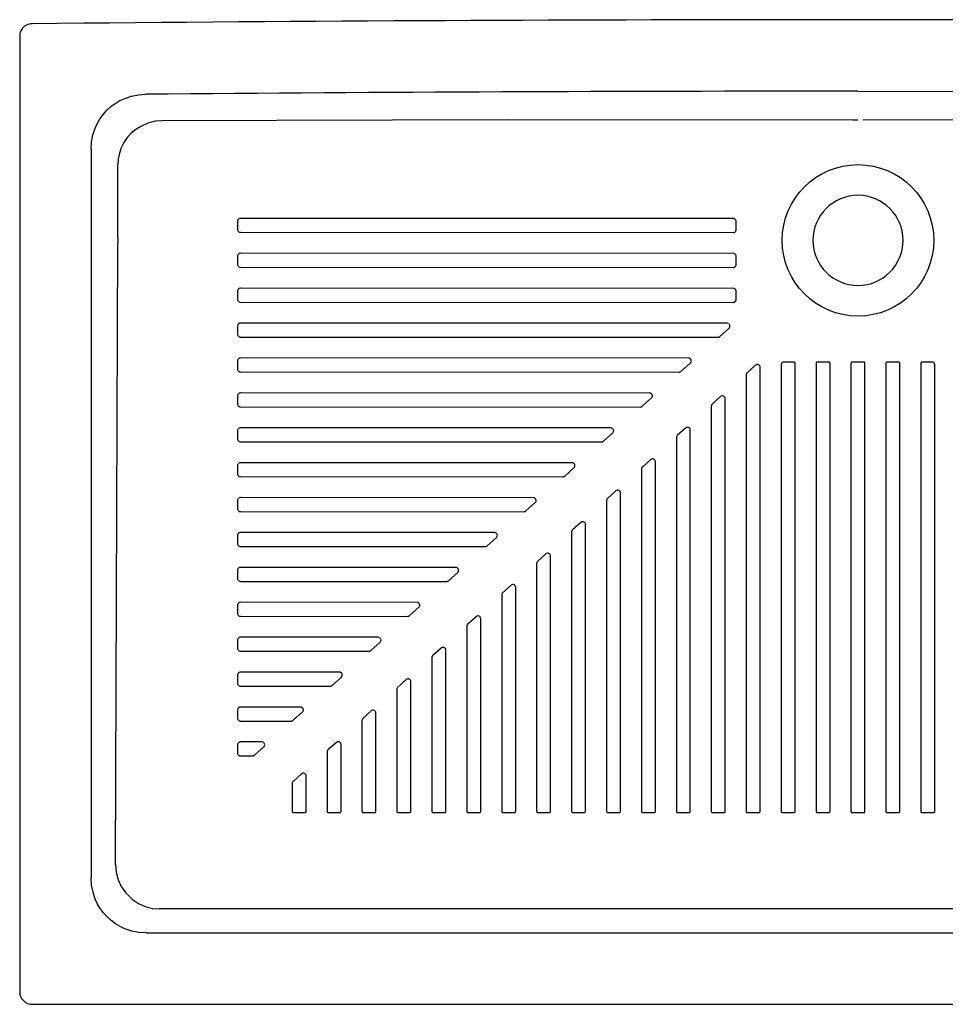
# Model space of a CAD drawing. Header units: millimetres. Extents: x -0.6 to 0.6, y -0.71 to 0.
# Tile 1 of 2: x -0.6 to 0.06, y -0.71 to 0. Entities that reach past the tile are written whole.
import ezdxf

# ---------------------------------------------------------------- set-up
doc = ezdxf.new("R2010")
doc.units = ezdxf.units.MM
doc.layers.add('BLOCKS', color=3, linetype='Continuous')

msp = doc.modelspace()

# ---------------------------------------------------------------- linework, layer by layer
at = {"layer": 'BLOCKS', "linetype": 'Continuous'}
for p, q in [((-0.6, -0.01191), (-0.6, -0.696)), ((-0.49836, -0.0724), (-0.50298, -0.07275)), ((0, -0.07198), (-0.00369, -0.07197)), ((-0.54879, -0.09276), (-0.54879, -0.6144)), ((-0.52976, -0.15596), (-0.52976, -0.10401)), ((-0.53141, -0.60488), (-0.52977, -0.16004)), ((-0.52976, -0.15596), (-0.52977, -0.16004)), ((-0.52413, -0.62525), (-0.51927, -0.63001)), ((0.49983, -0.63672), (-0.49983, -0.63672)), ((-0.5094, -0.65379), (0.5094, -0.65379)), ((-0.591, -0.705), (-0.58913, -0.705)), ((-0.58913, -0.705), (0.58913, -0.705))]:
    msp.add_line(p, q, dxfattribs=at)
at = {"layer": 'BLOCKS', "linetype": 'Continuous', "flags": 128}
for points in [[(-0.59109, -0.00291), (-0.59208, -0.00298), (-0.59307, -0.00315), (-0.59406, -0.00345), (-0.59503, -0.00386), (-0.59558, -0.00416), (-0.59606, -0.00447), (-0.59669, -0.00494), (-0.59747, -0.00565), (-0.59788, -0.00611), (-0.59824, -0.00656), (-0.59868, -0.00722), (-0.59912, -0.00803), (-0.59935, -0.00855), (-0.5996, -0.00926), (-0.5998, -0.01002), (-0.59998, -0.01131), (-0.6, -0.01191)], [(-0.54879, -0.09276), (-0.5485, -0.08758), (-0.54755, -0.08249), (-0.54595, -0.07761), (-0.54435, -0.07411), (-0.54239, -0.07077), (-0.54012, -0.06767), (-0.53756, -0.06482), (-0.53471, -0.06222), (-0.53161, -0.05992), (-0.52832, -0.05796), (-0.52483, -0.05633), (-0.51993, -0.05469), (-0.5149, -0.05371), (-0.50974, -0.05337)], [(0, -0.05121), (0.25487, -0.05175), (0.50974, -0.05337)], [(-0.51339, -0.07642), (-0.51693, -0.07864), (-0.52018, -0.08135), (-0.523, -0.08445), (-0.52538, -0.08792), (-0.52728, -0.09168), (-0.52865, -0.09564), (-0.52948, -0.09979), (-0.52976, -0.10401)], [(-0.50298, -0.07275), (-0.50833, -0.07412), (-0.51339, -0.07642)], [(-0.00369, -0.07197), (-0.25102, -0.07167), (-0.49836, -0.0724)], [(0.49836, -0.0724), (0.25102, -0.07167), (0.00369, -0.07197)], [(-0.53141, -0.60488), (-0.53096, -0.61042), (-0.52956, -0.61576), (-0.52726, -0.62075), (-0.52413, -0.62525)], [(-0.53746, -0.64246), (-0.54004, -0.63961), (-0.54232, -0.6365), (-0.54428, -0.63319), (-0.54592, -0.62966), (-0.54753, -0.62477), (-0.54849, -0.61967), (-0.54879, -0.6144)], [(-0.51923, -0.63004), (-0.5149, -0.6329), (-0.51014, -0.635), (-0.50507, -0.63629), (-0.49983, -0.63672)], [(-0.5094, -0.65379), (-0.51467, -0.65349), (-0.51977, -0.65253), (-0.52466, -0.65092), (-0.52819, -0.64928), (-0.5315, -0.64732), (-0.53461, -0.64504), (-0.53746, -0.64246)]]:
    msp.add_lwpolyline(points, dxfattribs=at)
at = {"layer": 'BLOCKS'}
for points in [[(-0.08721, -0.14442), (-0.08724, -0.14403), (-0.08736, -0.14365), (-0.08754, -0.14331), (-0.08779, -0.143), (-0.08809, -0.14275), (-0.08844, -0.14257), (-0.08881, -0.14246), (-0.0892, -0.14242), (-0.44206, -0.14224), (-0.44245, -0.14228), (-0.44282, -0.14239), (-0.44315, -0.14256), (-0.44348, -0.14283), (-0.44358, -0.14295), (-0.44377, -0.14323), (-0.44391, -0.14347), (-0.44402, -0.14385), (-0.44406, -0.14424), (-0.44406, -0.15023), (-0.44402, -0.15062), (-0.44391, -0.151), (-0.44372, -0.15135), (-0.44347, -0.15165), (-0.44317, -0.1519), (-0.44282, -0.15208), (-0.44245, -0.1522), (-0.44206, -0.15223), (-0.08912, -0.15241), (-0.08888, -0.15238), (-0.08876, -0.15236), (-0.08844, -0.15226), (-0.08809, -0.15208), (-0.08779, -0.15183), (-0.08754, -0.15153), (-0.08736, -0.15118), (-0.08724, -0.15081), (-0.08721, -0.15042)], [(-0.08721, -0.16941), (-0.08724, -0.16902), (-0.08736, -0.16865), (-0.08754, -0.1683), (-0.08779, -0.168), (-0.08809, -0.16775), (-0.08844, -0.16756), (-0.08881, -0.16745), (-0.0892, -0.16741), (-0.44206, -0.16723), (-0.44245, -0.16727), (-0.44282, -0.16738), (-0.44317, -0.16757), (-0.44347, -0.16782), (-0.44372, -0.16812), (-0.44391, -0.16846), (-0.44402, -0.16884), (-0.44406, -0.16923), (-0.44406, -0.17523), (-0.44402, -0.17562), (-0.44391, -0.17599), (-0.44372, -0.17634), (-0.44347, -0.17664), (-0.44317, -0.17689), (-0.44282, -0.17708), (-0.44245, -0.17719), (-0.44206, -0.17723), (-0.0892, -0.17741), (-0.08881, -0.17737), (-0.08844, -0.17726), (-0.08809, -0.17707), (-0.08779, -0.17682), (-0.08754, -0.17652), (-0.08736, -0.17618), (-0.08724, -0.1758), (-0.08721, -0.17541)], [(-0.08721, -0.19441), (-0.08724, -0.19402), (-0.08736, -0.19364), (-0.08754, -0.1933), (-0.08779, -0.19299), (-0.08809, -0.19274), (-0.08844, -0.19256), (-0.08881, -0.19245), (-0.0892, -0.19241), (-0.44206, -0.19223), (-0.44245, -0.19226), (-0.44282, -0.19238), (-0.44317, -0.19256), (-0.44347, -0.19281), (-0.44372, -0.19311), (-0.44391, -0.19346), (-0.44402, -0.19383), (-0.44406, -0.19422), (-0.44406, -0.20022), (-0.44402, -0.20061), (-0.44391, -0.20099), (-0.44372, -0.20133), (-0.44347, -0.20164), (-0.44317, -0.20189), (-0.44282, -0.20207), (-0.44245, -0.20219), (-0.44206, -0.20222), (-0.0892, -0.2024), (-0.08881, -0.20237), (-0.08844, -0.20225), (-0.08809, -0.20207), (-0.08779, -0.20182), (-0.08754, -0.20152), (-0.08736, -0.20117), (-0.08724, -0.2008), (-0.08721, -0.20041)], [(-0.09174, -0.21867), (-0.09204, -0.21815), (-0.09247, -0.21774), (-0.09301, -0.21748), (-0.09361, -0.21739), (-0.44206, -0.21722), (-0.44245, -0.21726), (-0.44282, -0.21737), (-0.44317, -0.21756), (-0.44347, -0.21781), (-0.44372, -0.21811), (-0.44391, -0.21845), (-0.44402, -0.21883), (-0.44406, -0.21922), (-0.44406, -0.22522), (-0.44402, -0.22561), (-0.44391, -0.22598), (-0.44372, -0.22633), (-0.44347, -0.22663), (-0.44317, -0.22688), (-0.44282, -0.22707), (-0.44245, -0.22718), (-0.44206, -0.22722), (-0.10027, -0.22738), (-0.10008, -0.22738), (-0.0999, -0.22735), (-0.09972, -0.22731), (-0.09955, -0.22725), (-0.09938, -0.22718), (-0.09922, -0.22709), (-0.09907, -0.22699), (-0.09893, -0.22687), (-0.09227, -0.22088), (-0.09189, -0.22041), (-0.09166, -0.21986), (-0.09161, -0.21926)], [(-0.12002, -0.24586), (-0.11964, -0.24539), (-0.11941, -0.24484), (-0.11936, -0.24424), (-0.11949, -0.24365), (-0.11979, -0.24313), (-0.12022, -0.24272), (-0.12076, -0.24246), (-0.12136, -0.24237), (-0.44206, -0.24221), (-0.44245, -0.24225), (-0.44282, -0.24237), (-0.44317, -0.24255), (-0.44347, -0.2428), (-0.44372, -0.2431), (-0.44391, -0.24345), (-0.44402, -0.24382), (-0.44406, -0.24421), (-0.44406, -0.25021), (-0.44402, -0.2506), (-0.44391, -0.25098), (-0.44372, -0.25132), (-0.44347, -0.25163), (-0.44317, -0.25188), (-0.44282, -0.25206), (-0.44245, -0.25217), (-0.44206, -0.25221), (-0.12802, -0.25237), (-0.12783, -0.25236), (-0.12765, -0.25233), (-0.12747, -0.25229), (-0.1273, -0.25223), (-0.12713, -0.25216), (-0.12697, -0.25207), (-0.12682, -0.25197), (-0.12668, -0.25185)], [(-0.045, -0.24612), (-0.04502, -0.24593), (-0.04508, -0.24574), (-0.04517, -0.24557), (-0.04529, -0.24541), (-0.04544, -0.24529), (-0.04562, -0.2452), (-0.0458, -0.24514), (-0.046, -0.24512), (-0.053, -0.24512), (-0.05339, -0.24516), (-0.05377, -0.24527), (-0.05411, -0.24546), (-0.05441, -0.24571), (-0.05466, -0.24601), (-0.05485, -0.24636), (-0.05496, -0.24673), (-0.055, -0.24712), (-0.055, -0.56677), (-0.05498, -0.56696), (-0.05492, -0.56715), (-0.05483, -0.56732), (-0.05471, -0.56748), (-0.05456, -0.5676), (-0.05438, -0.56769), (-0.0542, -0.56775), (-0.054, -0.56777), (-0.046, -0.56777), (-0.0458, -0.56775), (-0.04562, -0.56769), (-0.04544, -0.5676), (-0.04529, -0.56748), (-0.04517, -0.56732), (-0.04508, -0.56715), (-0.04502, -0.56696), (-0.045, -0.56677)], [(-0.02, -0.24612), (-0.02002, -0.24593), (-0.02008, -0.24574), (-0.02017, -0.24557), (-0.02029, -0.24541), (-0.02044, -0.24529), (-0.02062, -0.2452), (-0.0208, -0.24514), (-0.021, -0.24512), (-0.029, -0.24512), (-0.0292, -0.24514), (-0.02938, -0.2452), (-0.02956, -0.24529), (-0.02971, -0.24541), (-0.02983, -0.24557), (-0.02992, -0.24574), (-0.02998, -0.24593), (-0.03, -0.24612), (-0.03, -0.56677), (-0.02998, -0.56696), (-0.02992, -0.56715), (-0.02983, -0.56732), (-0.02971, -0.56748), (-0.02956, -0.5676), (-0.02938, -0.56769), (-0.0292, -0.56775), (-0.029, -0.56777), (-0.021, -0.56777), (-0.0208, -0.56775), (-0.02062, -0.56769), (-0.02044, -0.5676), (-0.02029, -0.56748), (-0.02017, -0.56732), (-0.02008, -0.56715), (-0.02002, -0.56696), (-0.02, -0.56677)], [(0.005, -0.24612), (0.00498, -0.24593), (0.00492, -0.24574), (0.00483, -0.24557), (0.00471, -0.24541), (0.00456, -0.24529), (0.00438, -0.2452), (0.0042, -0.24514), (0.004, -0.24512), (-0.004, -0.24512), (-0.0042, -0.24514), (-0.00438, -0.2452), (-0.00456, -0.24529), (-0.00471, -0.24541), (-0.00483, -0.24557), (-0.00492, -0.24574), (-0.00498, -0.24593), (-0.005, -0.24612), (-0.005, -0.56677), (-0.00498, -0.56696), (-0.00492, -0.56715), (-0.00483, -0.56732), (-0.00471, -0.56748), (-0.00456, -0.5676), (-0.00438, -0.56769), (-0.0042, -0.56775), (-0.004, -0.56777), (0.004, -0.56777), (0.0042, -0.56775), (0.00438, -0.56769), (0.00456, -0.5676), (0.00471, -0.56748), (0.00483, -0.56732), (0.00492, -0.56715), (0.00498, -0.56696), (0.005, -0.56677)], [(0.03, -0.24612), (0.02998, -0.24593), (0.02992, -0.24574), (0.02983, -0.24557), (0.02971, -0.24541), (0.02956, -0.24529), (0.02938, -0.2452), (0.0292, -0.24514), (0.029, -0.24512), (0.021, -0.24512), (0.0208, -0.24514), (0.02062, -0.2452), (0.02044, -0.24529), (0.02029, -0.24541), (0.02017, -0.24557), (0.02008, -0.24574), (0.02002, -0.24593), (0.02, -0.24612), (0.02, -0.56677), (0.02002, -0.56696), (0.02008, -0.56715), (0.02017, -0.56732), (0.02029, -0.56748), (0.02044, -0.5676), (0.02062, -0.56769), (0.0208, -0.56775), (0.021, -0.56777), (0.029, -0.56777), (0.0292, -0.56775), (0.02938, -0.56769), (0.02956, -0.5676), (0.02971, -0.56748), (0.02983, -0.56732), (0.02992, -0.56715), (0.02998, -0.56696), (0.03, -0.56677)], [(0.055, -0.24712), (0.05496, -0.24673), (0.05485, -0.24636), (0.05466, -0.24601), (0.05441, -0.24571), (0.05411, -0.24546), (0.05377, -0.24527), (0.05339, -0.24516), (0.053, -0.24512), (0.046, -0.24512), (0.0458, -0.24514), (0.04562, -0.2452), (0.04544, -0.24529), (0.04529, -0.24541), (0.04517, -0.24557), (0.04508, -0.24574), (0.04502, -0.24593), (0.045, -0.24612), (0.045, -0.56677), (0.04502, -0.56696), (0.04508, -0.56715), (0.04517, -0.56732), (0.04529, -0.56748), (0.04544, -0.5676), (0.04562, -0.56769), (0.0458, -0.56775), (0.046, -0.56777), (0.054, -0.56777), (0.0542, -0.56775), (0.05438, -0.56769), (0.05456, -0.5676), (0.05471, -0.56748), (0.05483, -0.56732), (0.05492, -0.56715), (0.05498, -0.56696), (0.055, -0.56677)], [(-0.07, -0.24889), (-0.07008, -0.24833), (-0.07032, -0.24781), (-0.0707, -0.24738), (-0.07119, -0.24707), (-0.07174, -0.24691), (-0.07231, -0.24692), (-0.07286, -0.24709), (-0.07334, -0.24741), (-0.07934, -0.25281), (-0.07949, -0.25296), (-0.07962, -0.25312), (-0.07973, -0.2533), (-0.07983, -0.25348), (-0.0799, -0.25368), (-0.07996, -0.25388), (-0.07999, -0.25409), (-0.08, -0.2543), (-0.08, -0.56677), (-0.07998, -0.56696), (-0.07992, -0.56715), (-0.07983, -0.56732), (-0.07971, -0.56748), (-0.07956, -0.5676), (-0.07938, -0.56769), (-0.0792, -0.56775), (-0.079, -0.56777), (-0.071, -0.56777), (-0.0708, -0.56775), (-0.07062, -0.56769), (-0.07044, -0.5676), (-0.07029, -0.56748), (-0.07017, -0.56732), (-0.07008, -0.56715), (-0.07002, -0.56696), (-0.07, -0.56677)], [(-0.14777, -0.27084), (-0.14739, -0.27037), (-0.14716, -0.26982), (-0.14711, -0.26922), (-0.14724, -0.26864), (-0.14754, -0.26811), (-0.14798, -0.2677), (-0.14851, -0.26744), (-0.14911, -0.26735), (-0.44206, -0.26721), (-0.44245, -0.26725), (-0.44282, -0.26736), (-0.44317, -0.26755), (-0.44347, -0.26779), (-0.44372, -0.2681), (-0.44391, -0.26844), (-0.44402, -0.26882), (-0.44406, -0.26921), (-0.44406, -0.27521), (-0.44402, -0.2756), (-0.44391, -0.27597), (-0.44372, -0.27632), (-0.44347, -0.27662), (-0.44317, -0.27687), (-0.44282, -0.27705), (-0.44245, -0.27717), (-0.44206, -0.27721), (-0.15577, -0.27735), (-0.15558, -0.27734), (-0.1554, -0.27731), (-0.15522, -0.27727), (-0.15505, -0.27721), (-0.15488, -0.27714), (-0.15472, -0.27705), (-0.15457, -0.27695), (-0.15443, -0.27683)], [(-0.095, -0.2714), (-0.09508, -0.27083), (-0.09532, -0.27031), (-0.0957, -0.26988), (-0.09619, -0.26957), (-0.09674, -0.26942), (-0.09731, -0.26943), (-0.09786, -0.2696), (-0.09834, -0.26991), (-0.10434, -0.27532), (-0.10449, -0.27546), (-0.10462, -0.27563), (-0.10473, -0.2758), (-0.10483, -0.27599), (-0.1049, -0.27618), (-0.10496, -0.27639), (-0.10499, -0.27659), (-0.105, -0.2768), (-0.105, -0.56677), (-0.10498, -0.56696), (-0.10492, -0.56715), (-0.10483, -0.56732), (-0.10471, -0.56748), (-0.10456, -0.5676), (-0.10438, -0.56769), (-0.1042, -0.56775), (-0.104, -0.56777), (-0.096, -0.56777), (-0.0958, -0.56775), (-0.09562, -0.56769), (-0.09544, -0.5676), (-0.09529, -0.56748), (-0.09517, -0.56732), (-0.09508, -0.56715), (-0.09502, -0.56696), (-0.095, -0.56677)], [(-0.17514, -0.29536), (-0.17491, -0.2948), (-0.17486, -0.2942), (-0.17499, -0.29362), (-0.17529, -0.2931), (-0.17573, -0.29269), (-0.17627, -0.29242), (-0.17686, -0.29233), (-0.44206, -0.2922), (-0.44245, -0.29224), (-0.44282, -0.29236), (-0.44317, -0.29254), (-0.44347, -0.29279), (-0.44372, -0.29309), (-0.44391, -0.29344), (-0.44402, -0.29381), (-0.44406, -0.2942), (-0.44406, -0.3002), (-0.44402, -0.30059), (-0.44391, -0.30097), (-0.44372, -0.30131), (-0.44347, -0.30162), (-0.44317, -0.30186), (-0.44282, -0.30205), (-0.44245, -0.30216), (-0.44206, -0.3022), (-0.18352, -0.30233), (-0.18334, -0.30232), (-0.18315, -0.30229), (-0.18298, -0.30225), (-0.1828, -0.3022), (-0.18263, -0.30212), (-0.18247, -0.30203), (-0.18232, -0.30193), (-0.18218, -0.30181), (-0.17552, -0.29582)], [(-0.12, -0.2939), (-0.12008, -0.29334), (-0.12032, -0.29282), (-0.1207, -0.29238), (-0.12119, -0.29208), (-0.12174, -0.29192), (-0.12231, -0.29193), (-0.12286, -0.2921), (-0.12334, -0.29242), (-0.12934, -0.29782), (-0.12949, -0.29797), (-0.12962, -0.29813), (-0.12973, -0.29831), (-0.12983, -0.29849), (-0.1299, -0.29869), (-0.12996, -0.29889), (-0.12999, -0.2991), (-0.13, -0.2993), (-0.13, -0.56677), (-0.12998, -0.56696), (-0.12992, -0.56715), (-0.12983, -0.56732), (-0.12971, -0.56748), (-0.12956, -0.5676), (-0.12938, -0.56769), (-0.1292, -0.56775), (-0.129, -0.56777), (-0.121, -0.56777), (-0.1208, -0.56775), (-0.12062, -0.56769), (-0.12044, -0.5676), (-0.12029, -0.56748), (-0.12017, -0.56732), (-0.12008, -0.56715), (-0.12002, -0.56696), (-0.12, -0.56677)], [(-0.20327, -0.3208), (-0.20289, -0.32034), (-0.20266, -0.31978), (-0.20261, -0.31918), (-0.20274, -0.3186), (-0.20304, -0.31808), (-0.20348, -0.31767), (-0.20402, -0.3174), (-0.20461, -0.31731), (-0.44206, -0.3172), (-0.44245, -0.31724), (-0.44282, -0.31735), (-0.44317, -0.31753), (-0.44347, -0.31778), (-0.44372, -0.31809), (-0.44391, -0.31843), (-0.44402, -0.31881), (-0.44406, -0.3192), (-0.44406, -0.3252), (-0.44402, -0.32559), (-0.44391, -0.32596), (-0.44372, -0.32631), (-0.44347, -0.32661), (-0.44317, -0.32686), (-0.44282, -0.32704), (-0.44245, -0.32716), (-0.44206, -0.3272), (-0.21127, -0.32731), (-0.21109, -0.3273), (-0.2109, -0.32728), (-0.21073, -0.32723), (-0.21055, -0.32718), (-0.21038, -0.3271), (-0.21022, -0.32701), (-0.21007, -0.32691), (-0.20993, -0.3268)], [(-0.145, -0.31641), (-0.14508, -0.31584), (-0.14532, -0.31532), (-0.1457, -0.31489), (-0.14619, -0.31458), (-0.14674, -0.31443), (-0.14731, -0.31444), (-0.14786, -0.31461), (-0.14834, -0.31492), (-0.15434, -0.32033), (-0.15449, -0.32047), (-0.15462, -0.32064), (-0.15473, -0.32081), (-0.15483, -0.321), (-0.1549, -0.32119), (-0.15496, -0.32139), (-0.15499, -0.3216), (-0.155, -0.32181), (-0.155, -0.56677), (-0.15498, -0.56696), (-0.15492, -0.56715), (-0.15483, -0.56732), (-0.15471, -0.56748), (-0.15456, -0.5676), (-0.15438, -0.56769), (-0.1542, -0.56775), (-0.154, -0.56777), (-0.146, -0.56777), (-0.1458, -0.56775), (-0.14562, -0.56769), (-0.14544, -0.5676), (-0.14529, -0.56748), (-0.14517, -0.56732), (-0.14508, -0.56715), (-0.14502, -0.56696), (-0.145, -0.56677)], [(-0.17, -0.33891), (-0.17008, -0.33835), (-0.17032, -0.33782), (-0.1707, -0.33739), (-0.17119, -0.33709), (-0.17174, -0.33693), (-0.17231, -0.33694), (-0.17286, -0.33711), (-0.17334, -0.33743), (-0.17934, -0.34283), (-0.17949, -0.34298), (-0.17962, -0.34314), (-0.17973, -0.34332), (-0.17983, -0.3435), (-0.1799, -0.3437), (-0.17996, -0.3439), (-0.17999, -0.34411), (-0.18, -0.34431), (-0.18, -0.56677), (-0.17998, -0.56696), (-0.17992, -0.56715), (-0.17983, -0.56732), (-0.17971, -0.56748), (-0.17956, -0.5676), (-0.17938, -0.56769), (-0.1792, -0.56775), (-0.179, -0.56777), (-0.171, -0.56777), (-0.1708, -0.56775), (-0.17062, -0.56769), (-0.17044, -0.5676), (-0.17029, -0.56748), (-0.17017, -0.56732), (-0.17008, -0.56715), (-0.17002, -0.56696), (-0.17, -0.56677)], [(-0.23042, -0.34476), (-0.23036, -0.34416), (-0.23049, -0.34358), (-0.23079, -0.34306), (-0.23123, -0.34265), (-0.23177, -0.34239), (-0.23236, -0.3423), (-0.44206, -0.34219), (-0.44245, -0.34223), (-0.44282, -0.34234), (-0.44317, -0.34253), (-0.44347, -0.34278), (-0.44372, -0.34308), (-0.44391, -0.34343), (-0.44402, -0.3438), (-0.44406, -0.34419), (-0.44406, -0.35019), (-0.44402, -0.35058), (-0.44391, -0.35096), (-0.44372, -0.3513), (-0.44347, -0.3516), (-0.44317, -0.35185), (-0.44282, -0.35204), (-0.44245, -0.35215), (-0.44206, -0.35219), (-0.23902, -0.35229), (-0.23884, -0.35228), (-0.23866, -0.35226), (-0.23848, -0.35221), (-0.2383, -0.35216), (-0.23814, -0.35208), (-0.23798, -0.352), (-0.23782, -0.35189), (-0.23768, -0.35178), (-0.23102, -0.34578), (-0.23064, -0.34532)], [(-0.195, -0.36142), (-0.19508, -0.36085), (-0.19532, -0.36033), (-0.1957, -0.3599), (-0.19619, -0.35959), (-0.19674, -0.35944), (-0.19731, -0.35944), (-0.19786, -0.35962), (-0.19834, -0.35993), (-0.20434, -0.36533), (-0.20449, -0.36548), (-0.20462, -0.36565), (-0.20473, -0.36582), (-0.20483, -0.36601), (-0.2049, -0.3662), (-0.20496, -0.3664), (-0.20499, -0.36661), (-0.205, -0.36682), (-0.205, -0.56677), (-0.20498, -0.56696), (-0.20492, -0.56715), (-0.20483, -0.56732), (-0.20471, -0.56748), (-0.20456, -0.5676), (-0.20438, -0.56769), (-0.2042, -0.56775), (-0.204, -0.56777), (-0.196, -0.56777), (-0.1958, -0.56775), (-0.19562, -0.56769), (-0.19544, -0.5676), (-0.19529, -0.56748), (-0.19517, -0.56732), (-0.19508, -0.56715), (-0.19502, -0.56696), (-0.195, -0.56677)], [(-0.25877, -0.37076), (-0.25839, -0.3703), (-0.25817, -0.36974), (-0.25812, -0.36915), (-0.25824, -0.36856), (-0.25854, -0.36804), (-0.25898, -0.36763), (-0.25952, -0.36737), (-0.26011, -0.36728), (-0.44206, -0.36719), (-0.44245, -0.36723), (-0.44282, -0.36734), (-0.44317, -0.36752), (-0.44347, -0.36777), (-0.44372, -0.36808), (-0.44391, -0.36842), (-0.44402, -0.3688), (-0.44406, -0.36919), (-0.44406, -0.37518), (-0.44402, -0.37557), (-0.44391, -0.37595), (-0.44372, -0.3763), (-0.44347, -0.3766), (-0.44317, -0.37685), (-0.44282, -0.37703), (-0.44245, -0.37715), (-0.44206, -0.37719), (-0.26677, -0.37727), (-0.26659, -0.37726), (-0.26641, -0.37724), (-0.26623, -0.3772), (-0.26605, -0.37714), (-0.26589, -0.37706), (-0.26573, -0.37698), (-0.26557, -0.37687), (-0.26543, -0.37676)], [(-0.22, -0.38392), (-0.22008, -0.38336), (-0.22032, -0.38283), (-0.2207, -0.3824), (-0.22119, -0.3821), (-0.22174, -0.38194), (-0.22231, -0.38195), (-0.22286, -0.38212), (-0.22334, -0.38244), (-0.22934, -0.38784), (-0.22949, -0.38799), (-0.22962, -0.38815), (-0.22973, -0.38833), (-0.22983, -0.38851), (-0.2299, -0.38871), (-0.22996, -0.38891), (-0.22999, -0.38912), (-0.23, -0.38932), (-0.23, -0.56677), (-0.22998, -0.56696), (-0.22992, -0.56715), (-0.22983, -0.56732), (-0.22971, -0.56748), (-0.22956, -0.5676), (-0.22938, -0.56769), (-0.2292, -0.56775), (-0.229, -0.56777), (-0.221, -0.56777), (-0.2208, -0.56775), (-0.22062, -0.56769), (-0.22044, -0.5676), (-0.22029, -0.56748), (-0.22017, -0.56732), (-0.22008, -0.56715), (-0.22002, -0.56696), (-0.22, -0.56677)], [(-0.28652, -0.39574), (-0.28614, -0.39528), (-0.28592, -0.39472), (-0.28587, -0.39413), (-0.286, -0.39354), (-0.28629, -0.39302), (-0.28673, -0.39261), (-0.28727, -0.39235), (-0.28786, -0.39226), (-0.44206, -0.39218), (-0.44245, -0.39222), (-0.44282, -0.39233), (-0.44317, -0.39252), (-0.44347, -0.39277), (-0.44372, -0.39307), (-0.44391, -0.39342), (-0.44402, -0.39379), (-0.44406, -0.39418), (-0.44406, -0.40018), (-0.44402, -0.40057), (-0.44391, -0.40094), (-0.44372, -0.40129), (-0.44347, -0.40159), (-0.44317, -0.40184), (-0.44282, -0.40203), (-0.44245, -0.40214), (-0.44206, -0.40218), (-0.29452, -0.40225), (-0.29434, -0.40224), (-0.29416, -0.40222), (-0.29398, -0.40218), (-0.29381, -0.40212), (-0.29364, -0.40205), (-0.29348, -0.40196), (-0.29333, -0.40185), (-0.29318, -0.40174)], [(-0.245, -0.40643), (-0.24508, -0.40586), (-0.24532, -0.40534), (-0.2457, -0.40491), (-0.24619, -0.4046), (-0.24674, -0.40445), (-0.24731, -0.40445), (-0.24786, -0.40462), (-0.24834, -0.40494), (-0.25434, -0.41034), (-0.25449, -0.41049), (-0.25462, -0.41065), (-0.25473, -0.41083), (-0.25483, -0.41102), (-0.2549, -0.41121), (-0.25496, -0.41141), (-0.25499, -0.41162), (-0.255, -0.41183), (-0.255, -0.56677), (-0.25498, -0.56696), (-0.25492, -0.56715), (-0.25483, -0.56732), (-0.25471, -0.56748), (-0.25456, -0.5676), (-0.25438, -0.56769), (-0.2542, -0.56775), (-0.254, -0.56777), (-0.246, -0.56777), (-0.2458, -0.56775), (-0.24562, -0.56769), (-0.24544, -0.5676), (-0.24529, -0.56748), (-0.24517, -0.56732), (-0.24508, -0.56715), (-0.24502, -0.56696), (-0.245, -0.56677)], [(-0.31375, -0.41852), (-0.31404, -0.418), (-0.31448, -0.41759), (-0.31502, -0.41733), (-0.31561, -0.41724), (-0.44206, -0.41718), (-0.44245, -0.41721), (-0.44282, -0.41733), (-0.44317, -0.41751), (-0.44347, -0.41776), (-0.44372, -0.41806), (-0.44391, -0.41841), (-0.44402, -0.41879), (-0.44406, -0.41918), (-0.44406, -0.42517), (-0.44402, -0.42556), (-0.44391, -0.42594), (-0.44372, -0.42629), (-0.44347, -0.42659), (-0.44317, -0.42684), (-0.44282, -0.42702), (-0.44245, -0.42714), (-0.44206, -0.42717), (-0.32227, -0.42723), (-0.32209, -0.42722), (-0.32191, -0.4272), (-0.32173, -0.42716), (-0.32156, -0.4271), (-0.32139, -0.42703), (-0.32123, -0.42694), (-0.32108, -0.42684), (-0.32093, -0.42672), (-0.31427, -0.42072), (-0.31389, -0.42026), (-0.31367, -0.41971), (-0.31362, -0.41911)], [(-0.27, -0.42893), (-0.27008, -0.42836), (-0.27032, -0.42784), (-0.2707, -0.42741), (-0.27119, -0.42711), (-0.27174, -0.42695), (-0.27231, -0.42696), (-0.27286, -0.42713), (-0.27334, -0.42745), (-0.27934, -0.43285), (-0.27949, -0.433), (-0.27962, -0.43316), (-0.27973, -0.43333), (-0.27983, -0.43352), (-0.2799, -0.43372), (-0.27996, -0.43392), (-0.27999, -0.43412), (-0.28, -0.43433), (-0.28, -0.56677), (-0.27998, -0.56696), (-0.27992, -0.56715), (-0.27983, -0.56732), (-0.27971, -0.56748), (-0.27956, -0.5676), (-0.27938, -0.56769), (-0.2792, -0.56775), (-0.279, -0.56777), (-0.271, -0.56777), (-0.2708, -0.56775), (-0.27062, -0.56769), (-0.27044, -0.5676), (-0.27029, -0.56748), (-0.27017, -0.56732), (-0.27008, -0.56715), (-0.27002, -0.56696), (-0.27, -0.56677)], [(-0.34142, -0.44469), (-0.34137, -0.44409), (-0.3415, -0.4435), (-0.34179, -0.44298), (-0.34223, -0.44257), (-0.34277, -0.44231), (-0.34336, -0.44222), (-0.44206, -0.44217), (-0.44245, -0.44221), (-0.44282, -0.44232), (-0.44317, -0.44251), (-0.44347, -0.44276), (-0.44372, -0.44306), (-0.44391, -0.4434), (-0.44402, -0.44378), (-0.44406, -0.44417), (-0.44406, -0.45017), (-0.44402, -0.45056), (-0.44391, -0.45093), (-0.44372, -0.45128), (-0.44347, -0.45158), (-0.44317, -0.45183), (-0.44282, -0.45202), (-0.44245, -0.45213), (-0.44206, -0.45217), (-0.35002, -0.45221), (-0.34984, -0.45221), (-0.34966, -0.45218), (-0.34948, -0.45214), (-0.34931, -0.45208), (-0.34914, -0.45201), (-0.34898, -0.45192), (-0.34883, -0.45182), (-0.34869, -0.4517), (-0.34203, -0.44571), (-0.34165, -0.44524)], [(-0.295, -0.45144), (-0.29508, -0.45087), (-0.29532, -0.45035), (-0.2957, -0.44992), (-0.29619, -0.44961), (-0.29674, -0.44946), (-0.29731, -0.44946), (-0.29786, -0.44963), (-0.29834, -0.44995), (-0.30434, -0.45535), (-0.30449, -0.4555), (-0.30462, -0.45566), (-0.30473, -0.45584), (-0.30483, -0.45603), (-0.3049, -0.45622), (-0.30496, -0.45642), (-0.30499, -0.45663), (-0.305, -0.45684), (-0.305, -0.56677), (-0.30498, -0.56696), (-0.30492, -0.56715), (-0.30483, -0.56732), (-0.30471, -0.56748), (-0.30456, -0.5676), (-0.30438, -0.56769), (-0.3042, -0.56775), (-0.304, -0.56777), (-0.296, -0.56777), (-0.2958, -0.56775), (-0.29562, -0.56769), (-0.29544, -0.5676), (-0.29529, -0.56748), (-0.29517, -0.56732), (-0.29508, -0.56715), (-0.29502, -0.56696), (-0.295, -0.56677)], [(-0.36978, -0.47069), (-0.3694, -0.47022), (-0.36917, -0.46967), (-0.36912, -0.46907), (-0.36925, -0.46848), (-0.36954, -0.46796), (-0.36998, -0.46755), (-0.37052, -0.46729), (-0.37111, -0.4672), (-0.44206, -0.46717), (-0.44245, -0.4672), (-0.44282, -0.46732), (-0.44317, -0.4675), (-0.44347, -0.46775), (-0.44372, -0.46805), (-0.44391, -0.4684), (-0.44402, -0.46877), (-0.44406, -0.46916), (-0.44406, -0.47516), (-0.44402, -0.47555), (-0.44391, -0.47593), (-0.44372, -0.47627), (-0.44347, -0.47658), (-0.44317, -0.47683), (-0.44282, -0.47701), (-0.44245, -0.47712), (-0.44206, -0.47716), (-0.37777, -0.47719), (-0.37759, -0.47719), (-0.37741, -0.47716), (-0.37723, -0.47712), (-0.37706, -0.47706), (-0.37689, -0.47699), (-0.37673, -0.4769), (-0.37658, -0.4768), (-0.37644, -0.47668)], [(-0.32, -0.47394), (-0.32008, -0.47337), (-0.32032, -0.47285), (-0.3207, -0.47242), (-0.32119, -0.47212), (-0.32174, -0.47196), (-0.32231, -0.47197), (-0.32286, -0.47214), (-0.32334, -0.47246), (-0.32934, -0.47786), (-0.32949, -0.47801), (-0.32962, -0.47817), (-0.32973, -0.47834), (-0.32983, -0.47853), (-0.3299, -0.47873), (-0.32996, -0.47893), (-0.32999, -0.47913), (-0.33, -0.47934), (-0.33, -0.56677), (-0.32998, -0.56696), (-0.32992, -0.56715), (-0.32983, -0.56732), (-0.32971, -0.56748), (-0.32956, -0.5676), (-0.32938, -0.56769), (-0.3292, -0.56775), (-0.329, -0.56777), (-0.321, -0.56777), (-0.3208, -0.56775), (-0.32062, -0.56769), (-0.32044, -0.5676), (-0.32029, -0.56748), (-0.32017, -0.56732), (-0.32008, -0.56715), (-0.32002, -0.56696), (-0.32, -0.56677)], [(-0.39753, -0.49567), (-0.39715, -0.4952), (-0.39692, -0.49465), (-0.39687, -0.49405), (-0.397, -0.49347), (-0.3973, -0.49294), (-0.39773, -0.49253), (-0.39827, -0.49227), (-0.39887, -0.49218), (-0.44206, -0.49216), (-0.44245, -0.4922), (-0.44282, -0.49231), (-0.44317, -0.4925), (-0.44347, -0.49275), (-0.44372, -0.49305), (-0.44391, -0.49339), (-0.44402, -0.49377), (-0.44406, -0.49416), (-0.44406, -0.50016), (-0.44402, -0.50055), (-0.44391, -0.50092), (-0.44372, -0.50127), (-0.44347, -0.50157), (-0.44317, -0.50182), (-0.44282, -0.50201), (-0.44245, -0.50212), (-0.44206, -0.50216), (-0.40553, -0.50218), (-0.40534, -0.50217), (-0.40516, -0.50214), (-0.40498, -0.5021), (-0.40481, -0.50204), (-0.40464, -0.50197), (-0.40448, -0.50188), (-0.40433, -0.50178), (-0.40419, -0.50166)], [(-0.345, -0.49645), (-0.34508, -0.49588), (-0.34532, -0.49536), (-0.3457, -0.49493), (-0.34619, -0.49462), (-0.34674, -0.49447), (-0.34731, -0.49447), (-0.34786, -0.49464), (-0.34834, -0.49496), (-0.35434, -0.50036), (-0.35449, -0.50051), (-0.35462, -0.50067), (-0.35473, -0.50085), (-0.35483, -0.50104), (-0.3549, -0.50123), (-0.35496, -0.50143), (-0.35499, -0.50164), (-0.355, -0.50185), (-0.355, -0.56677), (-0.35498, -0.56696), (-0.35492, -0.56715), (-0.35483, -0.56732), (-0.35471, -0.56748), (-0.35456, -0.5676), (-0.35438, -0.56769), (-0.3542, -0.56775), (-0.354, -0.56777), (-0.346, -0.56777), (-0.3458, -0.56775), (-0.34562, -0.56769), (-0.34544, -0.5676), (-0.34529, -0.56748), (-0.34517, -0.56732), (-0.34508, -0.56715), (-0.34502, -0.56696), (-0.345, -0.56677)], [(-0.42528, -0.52065), (-0.4249, -0.52018), (-0.42467, -0.51963), (-0.42462, -0.51903), (-0.42475, -0.51845), (-0.42505, -0.51792), (-0.42548, -0.51751), (-0.42602, -0.51725), (-0.42662, -0.51716), (-0.44206, -0.51715), (-0.44245, -0.51719), (-0.44282, -0.51731), (-0.44317, -0.51749), (-0.44347, -0.51774), (-0.44372, -0.51804), (-0.44391, -0.51839), (-0.44402, -0.51876), (-0.44406, -0.51915), (-0.44406, -0.52515), (-0.44402, -0.52554), (-0.44391, -0.52592), (-0.44372, -0.52626), (-0.44347, -0.52657), (-0.44317, -0.52682), (-0.44282, -0.527), (-0.44245, -0.52711), (-0.44206, -0.52715), (-0.43328, -0.52716), (-0.43309, -0.52715), (-0.43291, -0.52712), (-0.43273, -0.52708), (-0.43256, -0.52702), (-0.43239, -0.52695), (-0.43223, -0.52686), (-0.43208, -0.52676), (-0.43194, -0.52664)], [(-0.37, -0.51895), (-0.37008, -0.51838), (-0.37032, -0.51786), (-0.3707, -0.51743), (-0.37119, -0.51713), (-0.37174, -0.51697), (-0.37231, -0.51698), (-0.37286, -0.51715), (-0.37334, -0.51747), (-0.37934, -0.52287), (-0.37949, -0.52302), (-0.37962, -0.52318), (-0.37973, -0.52335), (-0.37983, -0.52354), (-0.3799, -0.52373), (-0.37996, -0.52394), (-0.37999, -0.52414), (-0.38, -0.52435), (-0.38, -0.56677), (-0.37998, -0.56696), (-0.37992, -0.56715), (-0.37983, -0.56732), (-0.37971, -0.56748), (-0.37956, -0.5676), (-0.37938, -0.56769), (-0.3792, -0.56775), (-0.379, -0.56777), (-0.371, -0.56777), (-0.3708, -0.56775), (-0.37062, -0.56769), (-0.37044, -0.5676), (-0.37029, -0.56748), (-0.37017, -0.56732), (-0.37008, -0.56715), (-0.37002, -0.56696), (-0.37, -0.56677)], [(-0.395, -0.54146), (-0.39508, -0.54089), (-0.39532, -0.54037), (-0.3957, -0.53994), (-0.39619, -0.53963), (-0.39674, -0.53947), (-0.39731, -0.53948), (-0.39786, -0.53965), (-0.39834, -0.53997), (-0.40434, -0.54537), (-0.40449, -0.54552), (-0.40462, -0.54568), (-0.40473, -0.54586), (-0.40483, -0.54604), (-0.4049, -0.54624), (-0.40496, -0.54644), (-0.40499, -0.54665), (-0.405, -0.54686), (-0.405, -0.56677), (-0.40498, -0.56696), (-0.40492, -0.56715), (-0.40483, -0.56732), (-0.40471, -0.56748), (-0.40456, -0.5676), (-0.40438, -0.56769), (-0.4042, -0.56775), (-0.404, -0.56777), (-0.396, -0.56777), (-0.3958, -0.56775), (-0.39562, -0.56769), (-0.39544, -0.5676), (-0.39529, -0.56748), (-0.39517, -0.56732), (-0.39508, -0.56715), (-0.39502, -0.56696), (-0.395, -0.56677)]]:
    msp.add_lwpolyline(points, close=True, dxfattribs=at)
msp.add_circle((0, -0.158), 0.05422, dxfattribs=at)
at = {"layer": 'BLOCKS', "linetype": 'Continuous'}
for centre, radius, start, end in [((0, -60.0015), 60.0015, 89.4355556, 90.5644444), ((0, -60.0015), 59.95029, 90, 90.4871713), ((0, -0.158), 0.03225, 90, 270), ((0, -0.158), 0.03225, 270, 90), ((-0.591, -0.696), 0.009, 180, 270.0054)]:
    msp.add_arc(centre, radius, start, end, dxfattribs=at)

doc.saveas('drawing.dxf')
